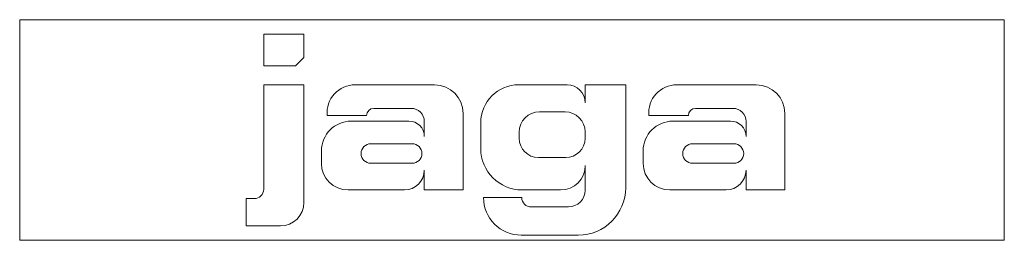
# Model space of a CAD drawing. Header units: millimetres. Extents: x -205 to 205, y -92 to 0.
import ezdxf

# ---------------------------------------------------------------- set-up
doc = ezdxf.new("R2010")
doc.units = ezdxf.units.MM

# ---------------------------------------------------------------- blocks, each defined once
blk = doc.blocks.new('RSen_56_ME_FB_LOD200 - convector - hybrid_jaga - verw0_20004108-pri-mm - wall mounted - 8_jaga_vertiga hybrid_lxhxd 410x2000x92 mm-283135-top')
at = {"lineweight": 18}
for p, q in [((205, 0), (-205, 0)), ((-205, 0), (-205, -92)), ((205, -92), (205, 0)), ((-205, -92), (205, -92))]:
    blk.add_line(p, q, dxfattribs=at)
blk = doc.blocks.new('RSen_55_GM_FB_logo - SH_jaga - standard-260147-top')
at = {"lineweight": 18}
for p, q in [((-103.4, -6), (-103.4, -19.29)), ((-86.66, -6), (-103.4, -6)), ((-86.66, -15.74), (-86.66, -6)), ((-90.21, -19.29), (-86.66, -15.74)), ((-103.4, -19.29), (-90.21, -19.29)), ((-86.66, -27.15), (-103.4, -27.15)), ((-103.4, -27.15), (-103.4, -70.69)), ((-86.66, -76.22), (-86.66, -27.15)), ((-32.24, -27.15), (-65.3, -27.15)), ((22.97, -27.15), (2.79, -27.15)), ((47.36, -27.15), (30.52, -27.15)), ((30.52, -27.15), (30.52, -34.7)), ((47.36, -70.05), (47.36, -27.15)), ((101.73, -27.15), (68.67, -27.15)), ((-76.98, -39.92), (-60.52, -39.92)), ((-57.58, -36.98), (-41.99, -36.98)), ((-20.33, -71), (-20.33, -39.06)), ((11.42, -38.43), (22.07, -38.43)), ((56.99, -39.92), (73.45, -39.92)), ((76.38, -36.98), (91.98, -36.98)), ((113.63, -71), (113.63, -39.06)), ((-42.93, -42.28), (-66.92, -42.28)), ((-36.51, -42.45), (-36.51, -48.7)), ((-13, -42.94), (-13, -53.75)), ((91.04, -42.28), (67.05, -42.28)), ((97.46, -42.45), (97.46, -48.7)), ((2.98, -49.45), (2.98, -46.87)), ((30.46, -46.82), (30.46, -49.42)), ((-58.79, -51.73), (-41.58, -51.73)), ((75.18, -51.73), (92.39, -51.73)), ((-79.35, -54.71), (-79.35, -59.91)), ((54.61, -54.71), (54.61, -59.91)), ((-41.58, -59.89), (-58.79, -59.89)), ((22.37, -57.51), (11.05, -57.51)), ((30.52, -60.74), (30.52, -71.04)), ((92.39, -59.89), (75.18, -59.89)), ((-36.51, -62.75), (-36.51, -71)), ((97.46, -62.75), (97.46, -71)), ((-68.26, -71), (-44.76, -71)), ((-36.51, -71), (-20.33, -71)), ((4.25, -71), (20.26, -71)), ((65.7, -71), (89.21, -71)), ((97.46, -71), (113.63, -71)), ((-107.33, -74.62), (-110.65, -74.62)), ((-110.65, -74.62), (-110.65, -86)), ((4.08, -74.15), (-11.86, -74.15)), ((23.46, -78.1), (8.03, -78.1)), ((-110.65, -86), (-96.44, -86)), ((3.84, -89.85), (27.56, -89.85))]:
    blk.add_line(p, q, dxfattribs=at)
for centre, radius, start, end in [((-65.3, -38.88), 11.73, 90, 185.0613), ((-32.24, -39.06), 11.9, 360, 90), ((2.79, -42.94), 15.79, 90, 180), ((22.97, -34.7), 7.55, 360, 90), ((68.67, -38.88), 11.73, 90, 185.0613), ((101.73, -39.06), 11.9, 360, 90), ((-57.58, -39.92), 2.94, 90, 180), ((-41.99, -42.45), 5.48, 360, 90), ((11.42, -46.87), 8.44, 90, 180), ((22.07, -46.82), 8.39, 360, 90), ((76.38, -39.92), 2.94, 90, 180), ((91.98, -42.45), 5.48, 0, 90), ((-66.92, -54.71), 12.43, 90, 180), ((-42.93, -48.7), 6.42, 360, 90), ((67.05, -54.71), 12.43, 90, 180), ((91.04, -48.7), 6.42, 360, 90), ((-58.79, -55.81), 4.08, 90, 270), ((-41.58, -55.81), 4.08, 270, 90), ((11.05, -49.45), 8.07, 180, 270), ((22.37, -49.42), 8.09, 270, 360), ((75.18, -55.81), 4.08, 90, 270), ((92.39, -55.81), 4.08, 270, 90), ((4.25, -53.75), 17.25, 180, 270), ((-68.26, -59.91), 11.09, 180, 270), ((20.26, -60.74), 10.26, 270, 360), ((65.7, -59.91), 11.09, 180, 270), ((-44.76, -62.75), 8.25, 270, 360), ((89.21, -62.75), 8.25, 270, 360), ((-107.33, -70.69), 3.93, 270, 360), ((23.46, -71.04), 7.06, 270, 0), ((27.56, -70.05), 19.8, 270, 360), ((-96.44, -76.22), 9.78, 270, 360), ((3.84, -74.15), 15.7, 180, 270), ((8.03, -74.15), 3.95, 180, 270)]:
    blk.add_arc(centre, radius, start, end, dxfattribs=at)

msp = doc.modelspace()

# ---------------------------------------------------------------- block references
at = {"lineweight": 18}
for name in ['RSen_56_ME_FB_LOD200 - convector - hybrid_jaga - verw0_20004108-pri-mm - wall mounted - 8_jaga_vertiga hybrid_lxhxd 410x2000x92 mm-283135-top', 'RSen_55_GM_FB_logo - SH_jaga - standard-260147-top']:
    msp.add_blockref(name, (0, 0), dxfattribs=at)

doc.saveas('drawing.dxf')
